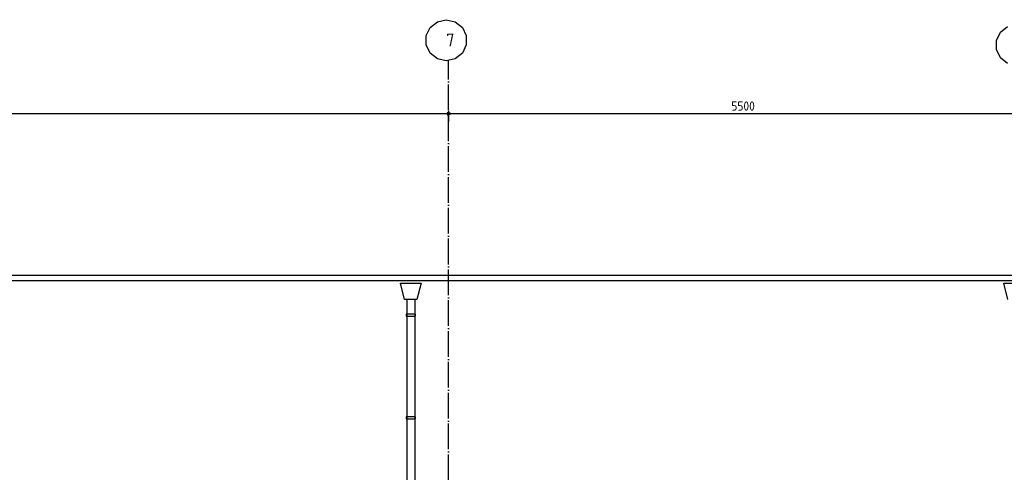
# Model space of a CAD drawing. Extents: x -37450 to 20409, y -12428 to 23550.
# Tile 39 of 55: x -23560 to -13982, y 17978 to 22384. Entities that reach past the tile are written whole.
import ezdxf

# ---------------------------------------------------------------- set-up
doc = ezdxf.new("R2010")
doc.units = 0
doc.header["$MEASUREMENT"] = 0
for name, pattern in [('DASHDOT', [300, 250, -25, 0, -25]), ('DASHED', [75, 50, -25]), ('DOT', [50, 0, -50])]:
    doc.linetypes.add(name, pattern=pattern)
for name, color, linetype in [('LAYER01', 7, 'CONTINUOUS'), ('LAYER02', 7, 'CONTINUOUS'), ('LAYER107', 2, 'DOT'), ('LAYER52', 7, 'DASHED')]:
    doc.layers.add(name, color=color, linetype=linetype)
doc.styles.get("Standard").update_dxf_attribs({"font": 'isocp.shx'})

msp = doc.modelspace()

# ---------------------------------------------------------------- linework, layer by layer
at = {"layer": 'LAYER01', "color": 1, "linetype": 'DASHDOT'}
msp.add_line((-19387.81435, 8298.50005), (-19387.81435, 21985.49955), dxfattribs=at)
at = {"layer": 'LAYER01', "color": 1, "linetype": 'Continuous'}
for p, q in [((-30717.81615, 19896.49965), (13932.1869, 19896.49965)), ((-30717.81615, 19846.5027), (13932.1869, 19846.5027))]:
    msp.add_line(p, q, dxfattribs=at)
at = {"layer": 'LAYER02', "color": 1, "linetype": 'Continuous'}
for p, q in [((-19566.97235, 22309.14305), (-19497.5479, 22364.49585)), ((-19497.5479, 22364.49585), (-19410.6903, 22384.34295)), ((-19410.6903, 22384.34295), (-19323.8327, 22364.49585)), ((-19410.6903, 22384.34295), (-19410.6903, 22384.34295)), ((-19323.8327, 22364.49585), (-19254.40825, 22309.14305)), ((-14020.9717, 22263.1439), (-13951.54725, 22318.4952)), ((-19605.6656, 22228.8925), (-19566.97235, 22309.14305)), ((-19605.6656, 22139.7934), (-19605.6656, 22228.8925)), ((-19254.40825, 22309.14305), (-19215.71505, 22228.8925)), ((-19215.71505, 22228.8925), (-19215.71505, 22139.7934)), ((-14059.6649, 22182.89185), (-14020.9717, 22263.1439)), ((-19566.97235, 22059.5413), (-19605.6656, 22139.7934)), ((-19215.71505, 22139.7934), (-19254.40825, 22059.5413)), ((-14059.6649, 22093.7927), (-14059.6649, 22182.89185)), ((-19497.5479, 22004.19005), (-19566.97235, 22059.5413)), ((-19254.40825, 22059.5413), (-19323.8327, 22004.19005)), ((-14020.9717, 22013.5422), (-14059.6649, 22093.7927)), ((-19410.6903, 21984.34145), (-19497.5479, 22004.19005)), ((-19323.8327, 22004.19005), (-19410.6903, 21984.34145)), ((-13951.54725, 21958.1894), (-14020.9717, 22013.5422))]:
    msp.add_line(p, q, dxfattribs=at)
at = {"layer": 'LAYER107', "color": 5, "linetype": 'Continuous'}
msp.add_line((13612.18565, 21468.5013), (-29707.81555, 21468.5013), dxfattribs=at)
at = {"layer": 'LAYER107', "color": 1, "linetype": 'Continuous'}
for p, q in [((-19402.81525, 21468.5013), (-19392.44995, 21482.7667)), ((-19392.44995, 21454.23585), (-19402.81525, 21468.5013)), ((-19402.81525, 21468.5013), (-19402.81525, 21468.5013)), ((-19392.44995, 21482.7667), (-19375.679, 21477.31935)), ((-19375.679, 21459.68325), (-19392.44995, 21454.23585)), ((-19387.81435, 21498.5031), (-19387.81435, 21393.49975)), ((-19375.679, 21477.31935), (-19375.679, 21459.68325))]:
    msp.add_line(p, q, dxfattribs=at)
at = {"layer": 'LAYER52', "color": 1, "linetype": 'Continuous'}
for p, q in [((-19815.8142, 19660.87645), (-19856.5033, 19819.8761)), ((-19856.5033, 19819.8761), (-19655.12695, 19819.8761)), ((-19655.12695, 19819.8761), (-19695.8145, 19660.87645)), ((-13947.8134, 19660.87645), (-13988.501, 19819.8761)), ((-13988.501, 19819.8761), (-13787.1277, 19819.8761)), ((-19695.8145, 19660.87645), (-19815.8142, 19660.87645)), ((-19795.8145, 19660.87645), (-19795.8145, 14608.873)), ((-19715.81575, 19660.87645), (-19715.81575, 14608.873)), ((-19710.81545, 19518.8751), (-19800.8148, 19518.8751)), ((-19800.8148, 19518.8751), (-19800.8148, 19498.8739)), ((-19800.8148, 19498.8739), (-19710.81545, 19498.8739)), ((-19710.81545, 19498.8739), (-19710.81545, 19518.8751)), ((-19710.81545, 18518.8736), (-19800.8148, 18518.8736)), ((-19800.8148, 18518.8736), (-19800.8148, 18498.87695)), ((-19800.8148, 18498.87695), (-19710.81545, 18498.87695)), ((-19710.81545, 18498.87695), (-19710.81545, 18518.8736))]:
    msp.add_line(p, q, dxfattribs=at)

# ---------------------------------------------------------------- texts
at = {"layer": 'LAYER02', "color": 2}
msp.add_text('7', height=125, dxfattribs=at).set_placement((-19410.6903, 22124.34385))
at = {"layer": 'LAYER107', "color": 1}
msp.add_text('5500', height=90, dxfattribs=at).set_placement((-16637.81435, 21498.5031))

doc.saveas('drawing.dxf')
